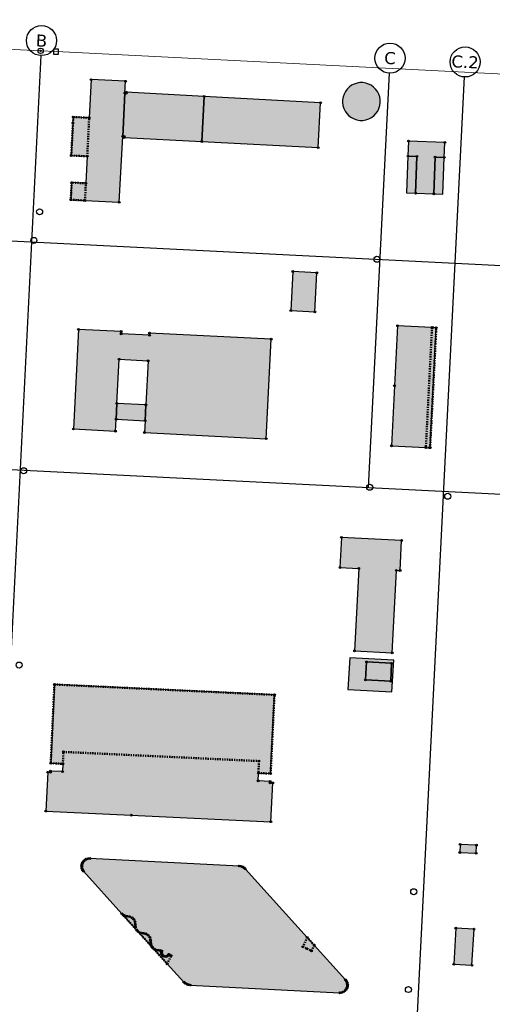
# Model space of a CAD drawing. Header units: millimetres. Extents: x 32690613 to 32693496, y 5343267 to 5344956.
# Tile 8 of 11: x 32692693 to 32692850, y 5344211 to 5344539. Entities that reach past the tile are written whole.
import ezdxf

# ---------------------------------------------------------------- set-up
doc = ezdxf.new("R2010")
doc.units = ezdxf.units.MM
doc.linetypes.add('bauteil', pattern=[0.8, 0.4, -0.4])
doc.layers.get('DEFPOINTS').update_dxf_attribs({"color": 11})
doc.layers.add('bauteil', color=40, linetype='bauteil', lineweight=50)
doc.layers.add('flurstueck', color=72, linetype='Continuous', lineweight=0)
for name, color, linetype in [('bauwerke', 253, 'Continuous'), ('bauwerke_Umring', 5, 'Continuous'), ('besondererGebaeudepunkt_genau', 72, 'Continuous'), ('besondererGebaeudepunkt_sonstiger', 50, 'Continuous'), ('gebaeude_GebaeudeFuerOeffentlicheZwecke', 252, 'Continuous'), ('gebaeude_GebaeudeFuerWirtschaftUndGewerbe', 252, 'Continuous'), ('gebaeude_NachQuellenlageNichtZuSpezifizieren', 252, 'Continuous'), ('gebaeude_Umring', 10, 'Continuous'), ('grenzpunkt_genau', 4, 'Continuous'), ('katasterfestpunkt', 140, 'Continuous')]:
    doc.layers.add(name, color=color, linetype=linetype)
doc.styles.add('Verdana', font='verdana.ttf')

# ---------------------------------------------------------------- blocks, each defined once
blk = doc.blocks.new('ABM_1110')
blk.add_lwpolyline([(-0.83, -0.83), (0.83, -0.83), (0.83, 0.83), (-0.83, 0.83), (-0.83, -0.83)])
blk = doc.blocks.new('ABM_1000')
for radius in [0.882, 0.206]:
    blk.add_circle((0, 0), radius)
blk = doc.blocks.new('Gebaeudepunkt')
blk.add_circle((0, 0), 0.3)
blk = doc.blocks.new('Aufnahmepunkt')
blk.add_circle((0, 0), 1)
blk = doc.blocks.new('A$C78070446')
for p, q in [((4469989.15, 5343046.05), (4469922.86, 5342307.18)), ((4470104.68, 5343035.69), (4470092.34, 5342898.17)), ((4470129.58, 5343033.45), (4470100.95, 5342714.26)), ((4469505.56, 5343027.12), (4470255.14, 5342959.86)), ((4469498.77, 5342951.42), (4470248.35, 5342884.17))]:
    blk.add_line(p, q)
for centre in [(4469989.59, 5343051.03), (4470105.13, 5343040.67), (4470130.03, 5343038.43)]:
    blk.add_circle(centre, 5)
at = {"char_height": 4, "attachment_point": 5, "rotation": 354.86, "line_spacing_factor": 0.252012, "style": 'Verdana'}
for s, insert in [('B', (4469989.59, 5343051.03)), ('C', (4470105.13, 5343040.67)), ('C.2', (4470130.03, 5343038.43))]:
    blk.add_mtext(s, dxfattribs=dict(at, insert=insert))

msp = doc.modelspace()

# ---------------------------------------------------------------- hatches: boundary and pattern name
at = {"layer": 'bauwerke'}
for points in [[(32692800.17, 5344511.51), (32692800.3, 5344510.52), (32692800.6, 5344509.56), (32692801.03, 5344508.66), (32692801.61, 5344507.84), (32692802.31, 5344507.12), (32692803.11, 5344506.52), (32692804, 5344506.06), (32692804.96, 5344505.75), (32692805.94, 5344505.59), (32692806.69, 5344505.57), (32692806.95, 5344505.59), (32692807.94, 5344505.74), (32692808.89, 5344506.06), (32692809.78, 5344506.52), (32692810.58, 5344507.11), (32692811.28, 5344507.83), (32692811.86, 5344508.65), (32692812.3, 5344509.55), (32692812.59, 5344510.51), (32692812.73, 5344511.5), (32692812.71, 5344512.45), (32692812.54, 5344513.41), (32692812.23, 5344514.34), (32692811.77, 5344515.2), (32692811.19, 5344515.99), (32692810.5, 5344516.67), (32692809.7, 5344517.24), (32692808.83, 5344517.68), (32692807.9, 5344517.98), (32692806.94, 5344518.13), (32692805.96, 5344518.13), (32692805, 5344517.98), (32692804.07, 5344517.68), (32692803.2, 5344517.25), (32692802.4, 5344516.68), (32692801.71, 5344516), (32692801.12, 5344515.21), (32692800.67, 5344514.35), (32692800.35, 5344513.42), (32692800.18, 5344512.46), (32692800.17, 5344511.51)], [(32692821.49, 5344481.46), (32692824.49, 5344481.36), (32692824.91, 5344493.61), (32692821.94, 5344493.71), (32692821.49, 5344481.46)], [(32692830.57, 5344481.15), (32692833.57, 5344481.05), (32692834.02, 5344493.25), (32692830.94, 5344493.38), (32692830.57, 5344481.15)]]:
    msp.add_hatch(color=253, dxfattribs=at).paths.add_polyline_path(points)
h = msp.add_hatch(color=253, dxfattribs=at)
h.paths.add_polyline_path([(32692801.98, 5344316.23), (32692816.6, 5344315.45), (32692817.19, 5344325.98), (32692802.57, 5344326.74), (32692801.98, 5344316.23)])
h.paths.add_polyline_path([(32692807.79, 5344319.38), (32692808.11, 5344325.37), (32692816.49, 5344324.91), (32692816.2, 5344318.94), (32692807.79, 5344319.38)])
at = {"layer": 'gebaeude_GebaeudeFuerOeffentlicheZwecke'}
for points in [[(32692821.94, 5344493.71), (32692824.91, 5344493.61), (32692824.49, 5344481.36), (32692830.57, 5344481.15), (32692830.94, 5344493.38), (32692834.02, 5344493.25), (32692834.23, 5344498.24), (32692822.12, 5344498.69), (32692821.94, 5344493.71)], [(32692816.46, 5344397.3), (32692827.88, 5344396.72), (32692829.29, 5344396.64), (32692831.36, 5344436.59), (32692829.92, 5344436.66), (32692818.48, 5344437.24), (32692817.47, 5344417.28), (32692816.46, 5344397.3)], [(32692713.46, 5344257.36), (32692713.54, 5344256.77), (32692713.75, 5344256.21), (32692714.08, 5344255.71), (32692726.81, 5344241.61), (32692736.87, 5344230.48), (32692736.96, 5344230.36), (32692741.9, 5344224.9), (32692747.41, 5344218.86), (32692747.88, 5344218.48), (32692748.41, 5344218.18), (32692748.64, 5344218.08), (32692748.98, 5344217.97), (32692749.57, 5344217.85), (32692799.22, 5344215.29), (32692799.81, 5344215.35), (32692800.38, 5344215.55), (32692800.88, 5344215.87), (32692801.3, 5344216.29), (32692801.59, 5344216.77), (32692801.61, 5344216.81), (32692801.79, 5344217.37), (32692801.84, 5344217.97), (32692801.75, 5344218.56), (32692801.52, 5344219.11), (32692801.18, 5344219.6), (32692790.77, 5344231.12), (32692788.46, 5344233.71), (32692767.87, 5344256.47), (32692767.43, 5344256.88), (32692766.93, 5344257.19), (32692766.36, 5344257.39), (32692765.76, 5344257.47), (32692716.16, 5344259.97), (32692715.56, 5344259.93), (32692714.99, 5344259.75), (32692714.48, 5344259.44), (32692714.05, 5344259.02), (32692713.73, 5344258.52), (32692713.53, 5344257.96), (32692713.47, 5344257.56), (32692713.46, 5344257.36)]]:
    msp.add_hatch(color=252, dxfattribs=at).paths.add_polyline_path(points)
at = {"layer": 'gebaeude_GebaeudeFuerWirtschaftUndGewerbe'}
for points in [[(32692709.82, 5344479.18), (32692714.55, 5344478.93), (32692725.96, 5344478.32), (32692727.12, 5344500.24), (32692727.79, 5344514.66), (32692728, 5344518.6), (32692716.58, 5344519.13), (32692715.94, 5344506.43), (32692710.65, 5344506.7), (32692710.55, 5344504.7), (32692710, 5344493.89), (32692715.3, 5344493.63), (32692714.84, 5344484.63), (32692710.12, 5344484.87), (32692709.82, 5344479.18)], [(32692727.12, 5344500.24), (32692727.62, 5344500.21), (32692727.6, 5344499.87), (32692753.38, 5344498.55), (32692754.16, 5344513.57), (32692728.29, 5344514.99), (32692728.28, 5344514.64), (32692727.79, 5344514.66), (32692727.12, 5344500.24)], [(32692753.38, 5344498.55), (32692792.09, 5344496.5), (32692792.87, 5344511.44), (32692754.16, 5344513.57), (32692753.38, 5344498.55)], [(32692782.96, 5344442.27), (32692790.97, 5344441.84), (32692791.65, 5344454.84), (32692783.64, 5344455.29), (32692782.96, 5344442.27)], [(32692710.68, 5344402.89), (32692724.74, 5344402.18), (32692724.93, 5344406.14), (32692725.18, 5344411.41), (32692725.88, 5344426.08), (32692735.53, 5344425.56), (32692734.79, 5344410.91), (32692734.52, 5344405.64), (32692734.33, 5344401.7), (32692774.82, 5344399.66), (32692776.49, 5344432.76), (32692736.03, 5344434.8), (32692736, 5344434.07), (32692726.57, 5344434.53), (32692726.61, 5344435.32), (32692712.37, 5344436.02), (32692710.68, 5344402.89)], [(32692724.93, 5344406.14), (32692734.52, 5344405.64), (32692734.79, 5344410.91), (32692725.18, 5344411.41), (32692724.93, 5344406.14)], [(32692807.79, 5344319.38), (32692816.2, 5344318.94), (32692816.49, 5344324.91), (32692808.11, 5344325.37), (32692807.79, 5344319.38)], [(32692701.56, 5344275.75), (32692729.96, 5344274.39), (32692776.37, 5344272.2), (32692776.97, 5344285.12), (32692776.13, 5344285.16), (32692776.15, 5344285.63), (32692772.09, 5344285.81), (32692772.21, 5344288.4), (32692776.28, 5344288.24), (32692777.54, 5344314.41), (32692704.38, 5344317.87), (32692703.16, 5344291.69), (32692707.21, 5344291.46), (32692707.09, 5344288.88), (32692703.08, 5344289.08), (32692703.05, 5344288.63), (32692702.15, 5344288.66), (32692701.56, 5344275.75)], [(32692839.15, 5344261.95), (32692844.62, 5344261.71), (32692844.76, 5344264.42), (32692839.25, 5344264.65), (32692839.15, 5344261.95)]]:
    msp.add_hatch(color=252, dxfattribs=at).paths.add_polyline_path(points)
at = {"layer": 'gebaeude_NachQuellenlageNichtZuSpezifizieren'}
for points in [[(32692799.33, 5344356.82), (32692805.57, 5344356.5), (32692804.2, 5344329.05), (32692816.67, 5344328.41), (32692818.07, 5344355.84), (32692819.34, 5344355.79), (32692819.83, 5344365.79), (32692799.83, 5344366.83), (32692799.33, 5344356.82)], [(32692837.16, 5344224.78), (32692843.21, 5344224.44), (32692843.89, 5344236.46), (32692837.84, 5344236.8), (32692837.16, 5344224.78)]]:
    msp.add_hatch(color=252, dxfattribs=at).paths.add_polyline_path(points)

# ---------------------------------------------------------------- linework, layer by layer
at = {"layer": 'bauteil'}
for points in [[(32692710, 5344493.89), (32692715.3, 5344493.63), (32692715.94, 5344506.43), (32692710.65, 5344506.7), (32692710.55, 5344504.7), (32692710, 5344493.89)], [(32692709.82, 5344479.18), (32692714.55, 5344478.93), (32692714.84, 5344484.63), (32692710.12, 5344484.87), (32692709.82, 5344479.18)], [(32692827.88, 5344396.72), (32692829.29, 5344396.64), (32692831.36, 5344436.59), (32692829.92, 5344436.66), (32692827.88, 5344396.72)], [(32692703.16, 5344291.69), (32692707.21, 5344291.46), (32692707.37, 5344295.44), (32692772.38, 5344292.38), (32692772.21, 5344288.4), (32692776.28, 5344288.24), (32692777.54, 5344314.41), (32692704.38, 5344317.87), (32692703.16, 5344291.69)], [(32692726.81, 5344241.61), (32692736.87, 5344230.48), (32692736.58, 5344230.99), (32692736.41, 5344231.55), (32692736.38, 5344232.14), (32692736.35, 5344232.81), (32692736.09, 5344233.71), (32692735.53, 5344234.41), (32692734.78, 5344234.9), (32692734.05, 5344235.09), (32692733.11, 5344235.21), (32692732.27, 5344235.63), (32692731.81, 5344236.14), (32692731.32, 5344237.11), (32692731.29, 5344238.02), (32692731.18, 5344238.9), (32692730.77, 5344239.7), (32692730.23, 5344240.23), (32692729.4, 5344240.63), (32692728.59, 5344240.74), (32692727.82, 5344240.91), (32692727.38, 5344241.13), (32692726.81, 5344241.61)], [(32692787, 5344230.61), (32692788.35, 5344229.96), (32692789.87, 5344229.24), (32692790.77, 5344231.12), (32692788.46, 5344233.71), (32692787, 5344230.61)], [(32692736.96, 5344230.36), (32692741.9, 5344224.9), (32692743.26, 5344227.66), (32692742.44, 5344228.09), (32692742.18, 5344227.73), (32692741.81, 5344227.48), (32692741.38, 5344227.37), (32692740.93, 5344227.41), (32692740.53, 5344227.6), (32692740.44, 5344227.67), (32692740.21, 5344227.91), (32692740.02, 5344228.32), (32692739.97, 5344228.76), (32692740.08, 5344229.19), (32692739.6, 5344229.34), (32692738.88, 5344229.42), (32692738.3, 5344229.5), (32692737.75, 5344229.72), (32692737.27, 5344230.05), (32692736.96, 5344230.36)]]:
    msp.add_lwpolyline(points, dxfattribs=at)
at = {"layer": 'bauwerke_Umring'}
for points in [[(32692800.17, 5344511.51), (32692800.3, 5344510.52), (32692800.6, 5344509.56), (32692801.03, 5344508.66), (32692801.61, 5344507.84), (32692802.31, 5344507.12), (32692803.11, 5344506.52), (32692804, 5344506.06), (32692804.96, 5344505.75), (32692805.94, 5344505.59), (32692806.69, 5344505.57), (32692806.95, 5344505.59), (32692807.94, 5344505.74), (32692808.89, 5344506.06), (32692809.78, 5344506.52), (32692810.58, 5344507.11), (32692811.28, 5344507.83), (32692811.86, 5344508.65), (32692812.3, 5344509.55), (32692812.59, 5344510.51), (32692812.73, 5344511.5), (32692812.71, 5344512.45), (32692812.54, 5344513.41), (32692812.23, 5344514.34), (32692811.77, 5344515.2), (32692811.19, 5344515.99), (32692810.5, 5344516.67), (32692809.7, 5344517.24), (32692808.83, 5344517.68), (32692807.9, 5344517.98), (32692806.94, 5344518.13), (32692805.96, 5344518.13), (32692805, 5344517.98), (32692804.07, 5344517.68), (32692803.2, 5344517.25), (32692802.4, 5344516.68), (32692801.71, 5344516), (32692801.12, 5344515.21), (32692800.67, 5344514.35), (32692800.35, 5344513.42), (32692800.18, 5344512.46), (32692800.17, 5344511.51)], [(32692821.49, 5344481.46), (32692824.49, 5344481.36), (32692824.91, 5344493.61), (32692821.94, 5344493.71), (32692821.49, 5344481.46)], [(32692830.57, 5344481.15), (32692833.57, 5344481.05), (32692834.02, 5344493.25), (32692830.94, 5344493.38), (32692830.57, 5344481.15)], [(32692801.98, 5344316.23), (32692816.6, 5344315.45), (32692817.19, 5344325.98), (32692802.57, 5344326.74), (32692801.98, 5344316.23)], [(32692807.79, 5344319.38), (32692808.11, 5344325.37), (32692816.49, 5344324.91), (32692816.2, 5344318.94), (32692807.79, 5344319.38)]]:
    msp.add_lwpolyline(points, dxfattribs=at)
at = {"layer": 'flurstueck'}
for points in [[(32692939.42, 5343940.25), (32692944.44, 5344040.12), (32692949.46, 5344139.98), (32692954.35, 5344237.16), (32692962.01, 5344389.67), (32692968.73, 5344523.47), (32692948.09, 5344516.18), (32692704.92, 5344528.47), (32692699.81, 5344528.73), (32692494.88, 5344539.08), (32692406.07, 5344452.95), (32692326.63, 5344382.78), (32692294.59, 5344351.4), (32692263.08, 5344321.31), (32692240.64, 5344298.88), (32692227.97, 5344285.24), (32692217.08, 5344272.77), (32692208, 5344259.73), (32692205.9, 5344249.88)], [(32692494.88, 5344539.08), (32692699.81, 5344528.73), (32692704.92, 5344528.47), (32692948.09, 5344516.18)]]:
    msp.add_lwpolyline(points, dxfattribs=at)
at = {"layer": 'gebaeude_Umring'}
for points in [[(32692709.82, 5344479.18), (32692714.55, 5344478.93), (32692725.96, 5344478.32), (32692727.12, 5344500.24), (32692727.79, 5344514.66), (32692728, 5344518.6), (32692716.58, 5344519.13), (32692715.94, 5344506.43), (32692710.65, 5344506.7), (32692710.55, 5344504.7), (32692710, 5344493.89), (32692715.3, 5344493.63), (32692714.84, 5344484.63), (32692710.12, 5344484.87), (32692709.82, 5344479.18)], [(32692727.12, 5344500.24), (32692727.62, 5344500.21), (32692727.6, 5344499.87), (32692753.38, 5344498.55), (32692754.16, 5344513.57), (32692728.29, 5344514.99), (32692728.28, 5344514.64), (32692727.79, 5344514.66), (32692727.12, 5344500.24)], [(32692753.38, 5344498.55), (32692792.09, 5344496.5), (32692792.87, 5344511.44), (32692754.16, 5344513.57), (32692753.38, 5344498.55)], [(32692821.94, 5344493.71), (32692824.91, 5344493.61), (32692824.49, 5344481.36), (32692830.57, 5344481.15), (32692830.94, 5344493.38), (32692834.02, 5344493.25), (32692834.23, 5344498.24), (32692822.12, 5344498.69), (32692821.94, 5344493.71)], [(32692782.96, 5344442.27), (32692790.97, 5344441.84), (32692791.65, 5344454.84), (32692783.64, 5344455.29), (32692782.96, 5344442.27)], [(32692710.68, 5344402.89), (32692724.74, 5344402.18), (32692724.93, 5344406.14), (32692725.18, 5344411.41), (32692725.88, 5344426.08), (32692735.53, 5344425.56), (32692734.79, 5344410.91), (32692734.52, 5344405.64), (32692734.33, 5344401.7), (32692774.82, 5344399.66), (32692776.49, 5344432.76), (32692736.03, 5344434.8), (32692736, 5344434.07), (32692726.57, 5344434.53), (32692726.61, 5344435.32), (32692712.37, 5344436.02), (32692710.68, 5344402.89)], [(32692816.46, 5344397.3), (32692827.88, 5344396.72), (32692829.29, 5344396.64), (32692831.36, 5344436.59), (32692829.92, 5344436.66), (32692818.48, 5344437.24), (32692817.47, 5344417.28), (32692816.46, 5344397.3)], [(32692724.93, 5344406.14), (32692734.52, 5344405.64), (32692734.79, 5344410.91), (32692725.18, 5344411.41), (32692724.93, 5344406.14)], [(32692799.33, 5344356.82), (32692805.57, 5344356.5), (32692804.2, 5344329.05), (32692816.67, 5344328.41), (32692818.07, 5344355.84), (32692819.34, 5344355.79), (32692819.83, 5344365.79), (32692799.83, 5344366.83), (32692799.33, 5344356.82)], [(32692807.79, 5344319.38), (32692816.2, 5344318.94), (32692816.49, 5344324.91), (32692808.11, 5344325.37), (32692807.79, 5344319.38)], [(32692701.56, 5344275.75), (32692729.96, 5344274.39), (32692776.37, 5344272.2), (32692776.97, 5344285.12), (32692776.13, 5344285.16), (32692776.15, 5344285.63), (32692772.09, 5344285.81), (32692772.21, 5344288.4), (32692776.28, 5344288.24), (32692777.54, 5344314.41), (32692704.38, 5344317.87), (32692703.16, 5344291.69), (32692707.21, 5344291.46), (32692707.09, 5344288.88), (32692703.08, 5344289.08), (32692703.05, 5344288.63), (32692702.15, 5344288.66), (32692701.56, 5344275.75)], [(32692839.15, 5344261.95), (32692844.62, 5344261.71), (32692844.76, 5344264.42), (32692839.25, 5344264.65), (32692839.15, 5344261.95)], [(32692713.46, 5344257.36), (32692713.54, 5344256.77), (32692713.75, 5344256.21), (32692714.08, 5344255.71), (32692726.81, 5344241.61), (32692736.87, 5344230.48), (32692736.96, 5344230.36), (32692741.9, 5344224.9), (32692747.41, 5344218.86), (32692747.88, 5344218.48), (32692748.41, 5344218.18), (32692748.64, 5344218.08), (32692748.98, 5344217.97), (32692749.57, 5344217.85), (32692799.22, 5344215.29), (32692799.81, 5344215.35), (32692800.38, 5344215.55), (32692800.88, 5344215.87), (32692801.3, 5344216.29), (32692801.59, 5344216.77), (32692801.61, 5344216.81), (32692801.79, 5344217.37), (32692801.84, 5344217.97), (32692801.75, 5344218.56), (32692801.52, 5344219.11), (32692801.18, 5344219.6), (32692790.77, 5344231.12), (32692788.46, 5344233.71), (32692767.87, 5344256.47), (32692767.43, 5344256.88), (32692766.93, 5344257.19), (32692766.36, 5344257.39), (32692765.76, 5344257.47), (32692716.16, 5344259.97), (32692715.56, 5344259.93), (32692714.99, 5344259.75), (32692714.48, 5344259.44), (32692714.05, 5344259.02), (32692713.73, 5344258.52), (32692713.53, 5344257.96), (32692713.47, 5344257.56), (32692713.46, 5344257.36)], [(32692837.16, 5344224.78), (32692843.21, 5344224.44), (32692843.89, 5344236.46), (32692837.84, 5344236.8), (32692837.16, 5344224.78)]]:
    msp.add_lwpolyline(points, dxfattribs=at)

# ---------------------------------------------------------------- block references
at = {"layer": 'besondererGebaeudepunkt_genau'}
for p in [(32692716.58, 5344519.13), (32692710.65, 5344506.7), (32692710, 5344493.89), (32692792.09, 5344496.5), (32692710.12, 5344484.87), (32692709.82, 5344479.18), (32692725.96, 5344478.32), (32692783.64, 5344455.29), (32692791.65, 5344454.84), (32692782.96, 5344442.27), (32692818.48, 5344437.24), (32692829.92, 5344436.66), (32692831.36, 5344436.59), (32692816.46, 5344397.3), (32692827.88, 5344396.72), (32692829.29, 5344396.64), (32692799.83, 5344366.83), (32692819.83, 5344365.79), (32692818.07, 5344355.84), (32692819.34, 5344355.79), (32692804.2, 5344329.05), (32692816.67, 5344328.41), (32692808.11, 5344325.37), (32692816.49, 5344324.91), (32692816.2, 5344318.94), (32692777.54, 5344314.41), (32692702.15, 5344288.66), (32692776.97, 5344285.12), (32692701.56, 5344275.75), (32692839.25, 5344264.65), (32692844.76, 5344264.42), (32692839.15, 5344261.95), (32692844.62, 5344261.71), (32692837.84, 5344236.8), (32692843.89, 5344236.46), (32692788.46, 5344233.71), (32692787, 5344230.61), (32692790.77, 5344231.12), (32692743.26, 5344227.66), (32692741.9, 5344224.9), (32692837.16, 5344224.78)]:
    msp.add_blockref('Gebaeudepunkt', p, dxfattribs=at)
at = {"layer": 'besondererGebaeudepunkt_sonstiger'}
for p in [(32692728, 5344518.6), (32692727.79, 5344514.66), (32692728.28, 5344514.64), (32692728.29, 5344514.99), (32692754.16, 5344513.57), (32692792.87, 5344511.44), (32692710.55, 5344504.7), (32692715.94, 5344506.43), (32692727.12, 5344500.24), (32692727.62, 5344500.21), (32692727.6, 5344499.87), (32692753.38, 5344498.55), (32692822.12, 5344498.69), (32692834.23, 5344498.24), (32692715.3, 5344493.63), (32692821.94, 5344493.71), (32692824.91, 5344493.61), (32692830.94, 5344493.38), (32692834.02, 5344493.25), (32692714.84, 5344484.63), (32692824.49, 5344481.36), (32692830.57, 5344481.15), (32692714.55, 5344478.93), (32692790.97, 5344441.84), (32692712.37, 5344436.02), (32692726.61, 5344435.32), (32692736.03, 5344434.8), (32692726.57, 5344434.53), (32692736, 5344434.07), (32692776.49, 5344432.76), (32692725.88, 5344426.08), (32692735.53, 5344425.56), (32692817.47, 5344417.28), (32692725.18, 5344411.41), (32692734.79, 5344410.91), (32692724.93, 5344406.14), (32692734.52, 5344405.64), (32692710.68, 5344402.89), (32692724.74, 5344402.18), (32692734.33, 5344401.7), (32692774.82, 5344399.66), (32692799.33, 5344356.82), (32692805.57, 5344356.5), (32692704.38, 5344317.87), (32692807.79, 5344319.38), (32692707.37, 5344295.44), (32692703.16, 5344291.69), (32692707.21, 5344291.46), (32692772.38, 5344292.38), (32692703.05, 5344288.63), (32692703.08, 5344289.08), (32692707.09, 5344288.88), (32692772.21, 5344288.4), (32692776.28, 5344288.24), (32692772.09, 5344285.81), (32692776.13, 5344285.16), (32692776.15, 5344285.63), (32692729.96, 5344274.39), (32692776.37, 5344272.2), (32692713.53, 5344257.96), (32692713.73, 5344258.52), (32692714.05, 5344259.02), (32692714.48, 5344259.44), (32692714.99, 5344259.75), (32692715.56, 5344259.93), (32692716.16, 5344259.97), (32692713.46, 5344257.36), (32692713.47, 5344257.56), (32692713.54, 5344256.77), (32692713.75, 5344256.21), (32692714.08, 5344255.71), (32692765.76, 5344257.47), (32692766.36, 5344257.39), (32692766.93, 5344257.19), (32692767.43, 5344256.88), (32692767.87, 5344256.47), (32692726.81, 5344241.61), (32692727.38, 5344241.13), (32692727.82, 5344240.91), (32692728.59, 5344240.74), (32692729.4, 5344240.63), (32692730.23, 5344240.23), (32692730.77, 5344239.7), (32692731.18, 5344238.9), (32692731.29, 5344238.02), (32692731.32, 5344237.11), (32692731.81, 5344236.14), (32692732.27, 5344235.63), (32692733.11, 5344235.21), (32692734.05, 5344235.09), (32692734.78, 5344234.9), (32692735.53, 5344234.41), (32692736.09, 5344233.71), (32692736.35, 5344232.81), (32692736.38, 5344232.14), (32692736.41, 5344231.55), (32692736.58, 5344230.99), (32692736.87, 5344230.48), (32692736.96, 5344230.36), (32692737.27, 5344230.05), (32692737.75, 5344229.72), (32692738.3, 5344229.5), (32692738.88, 5344229.42), (32692739.6, 5344229.34), (32692739.97, 5344228.76), (32692740.02, 5344228.32), (32692740.08, 5344229.19), (32692788.35, 5344229.96), (32692789.87, 5344229.24), (32692740.21, 5344227.91), (32692740.44, 5344227.67), (32692740.53, 5344227.6), (32692740.93, 5344227.41), (32692741.38, 5344227.37), (32692741.81, 5344227.48), (32692742.18, 5344227.73), (32692742.44, 5344228.09), (32692843.21, 5344224.44), (32692747.41, 5344218.86), (32692747.88, 5344218.48), (32692801.18, 5344219.6), (32692801.52, 5344219.11), (32692801.75, 5344218.56), (32692748.41, 5344218.18), (32692748.64, 5344218.08), (32692748.98, 5344217.97), (32692749.57, 5344217.85), (32692799.22, 5344215.29), (32692799.81, 5344215.35), (32692800.38, 5344215.55), (32692800.88, 5344215.87), (32692801.3, 5344216.29), (32692801.59, 5344216.77), (32692801.61, 5344216.81), (32692801.79, 5344217.37), (32692801.84, 5344217.97)]:
    msp.add_blockref('Gebaeudepunkt', p, dxfattribs=at)
at = {"layer": 'DEFPOINTS', "rotation": 2.237485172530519}
msp.add_blockref('A$C78070446', (28434719.52, -168960.66), dxfattribs=at)
at = {"layer": 'grenzpunkt_genau'}
for name, p in [('ABM_1000', (32692699.81, 5344528.73)), ('ABM_1110', (32692704.92, 5344528.47))]:
    msp.add_blockref(name, p, dxfattribs=at)
at = {"layer": 'katasterfestpunkt'}
for p in [(32692699.46, 5344475.15), (32692697.56, 5344465.65), (32692811.6, 5344459.35), (32692694.14, 5344388.99), (32692809.22, 5344383.5), (32692835.16, 5344380.51), (32692692.66, 5344324.35), (32692823.86, 5344248.9), (32692822.08, 5344216.36)]:
    msp.add_blockref('Aufnahmepunkt', p, dxfattribs=at)

doc.saveas('drawing.dxf')
